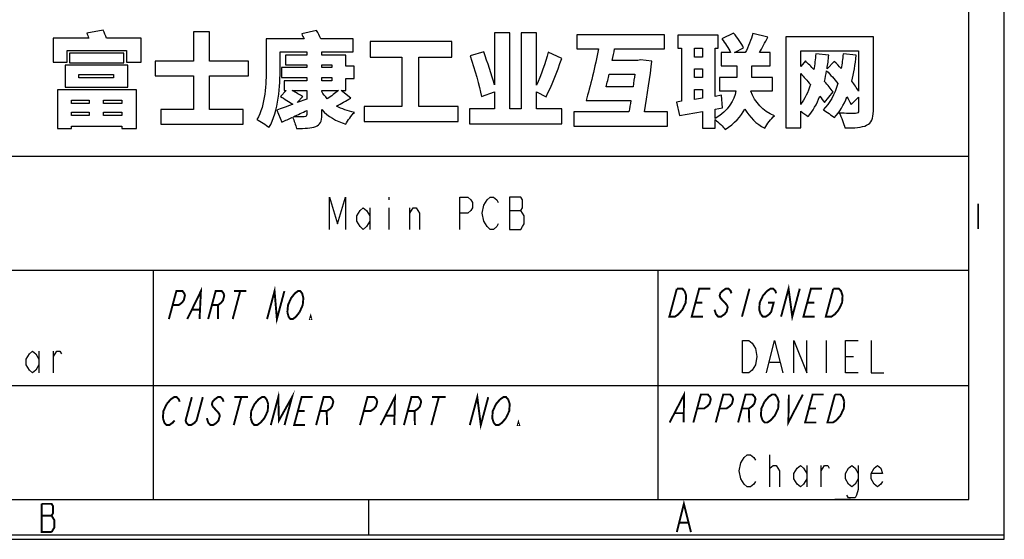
# Model space of a CAD drawing. Header units: millimetres. Extents: x 0 to 420, y 0 to 297.
# Tile 6 of 9: x 343 to 420, y 0 to 40. Entities that reach past the tile are written whole.
import ezdxf

# ---------------------------------------------------------------- set-up
doc = ezdxf.new("R2010")
doc.units = ezdxf.units.MM
doc.header["$LTSCALE"] = 23.1
doc.layers.get('0').update_dxf_attribs({"linetype": 'CONTINUOUS'})

msp = doc.modelspace()

# ---------------------------------------------------------------- linework, layer by layer
at = {"color": 7, "linetype": 'CONTINUOUS', "true_color": 0xf5f5f5}
for p, q in [((419.978, 0.358), (419.978, 296.671)), ((420, 0), (420, 297)), ((417.234, 3.102), (417.234, 293.928)), ((234.756, 29.765), (417.234, 29.765)), ((372.152, 26.588), (372.152, 26.38)), ((370.652, 25.755), (370.652, 24.088)), ((372.152, 25.755), (372.152, 24.088)), ((373.777, 24.088), (373.777, 25.755)), ((381.527, 25.547), (382.402, 25.547)), ((234.756, 20.911), (417.234, 20.911)), ((353.805, 20.911), (353.805, 3.102)), ((393.049, 20.911), (393.049, 3.102)), ((406.142, 15.444), (406.142, 12.944)), ((344.938, 14.611), (344.938, 12.944)), ((346.063, 12.944), (346.063, 14.611)), ((407.642, 14.194), (408.267, 14.194)), ((401.767, 13.778), (402.517, 13.778)), ((234.756, 11.955), (417.234, 11.955)), ((401.767, 4.065), (401.767, 6.565)), ((404.642, 5.732), (404.642, 4.065)), ((405.767, 4.065), (405.767, 5.732)), ((2.782, 3.102), (417.234, 3.102)), ((370.592, 0.358), (370.592, 3.102)), ((406.817, 3.108), (407.704, 3.108)), ((407.182, 3.108), (408.037, 3.108)), ((0, 0), (420, 0)), ((0.038, 0.358), (419.978, 0.358))]:
    msp.add_line(p, q, dxfattribs=at)
for points in [[(367.527, 24.088), (367.527, 26.588), (368.152, 24.505), (368.777, 26.588), (368.777, 24.088)], [(377.652, 24.088), (377.652, 26.588), (378.277, 26.588), (378.527, 26.38), (378.652, 26.172), (378.652, 25.755), (378.527, 25.547), (378.277, 25.338), (377.652, 25.338)], [(380.652, 24.505), (380.527, 24.297), (380.277, 24.088), (380.027, 24.088), (379.777, 24.297), (379.652, 24.505), (379.527, 24.713), (379.402, 25.338), (379.527, 25.963), (379.652, 26.172), (379.777, 26.38), (380.027, 26.588), (380.277, 26.588), (380.527, 26.38), (380.652, 26.172)], [(381.527, 26.588), (381.527, 24.088), (382.402, 24.088), (382.527, 24.297), (382.652, 24.505), (382.652, 25.13), (382.527, 25.338), (382.402, 25.547), (382.527, 25.755), (382.527, 26.38), (382.402, 26.588), (381.527, 26.588)], [(370.652, 24.713), (370.402, 24.297), (370.152, 24.088), (369.902, 24.297), (369.652, 24.713), (369.652, 25.13), (369.902, 25.547), (370.152, 25.755), (370.402, 25.547), (370.652, 25.13)], [(373.777, 25.338), (374.027, 25.755), (374.277, 25.755), (374.527, 25.338), (374.527, 24.088)], [(399.642, 15.444), (400.142, 15.444), (400.392, 15.236), (400.517, 15.028), (400.642, 14.819), (400.767, 14.194), (400.642, 13.569), (400.517, 13.361), (400.392, 13.153), (400.142, 12.944), (399.642, 12.944), (399.642, 15.444)], [(401.517, 12.944), (402.142, 15.444), (402.767, 12.944)], [(403.642, 12.944), (403.642, 15.444), (404.642, 12.944), (404.642, 15.444)], [(408.642, 12.944), (407.642, 12.944), (407.642, 15.444), (408.642, 15.444)], [(409.642, 15.444), (409.642, 12.944), (410.642, 12.944)], [(344.938, 13.569), (344.688, 13.153), (344.438, 12.944), (344.188, 13.153), (343.938, 13.569), (343.938, 13.986), (344.188, 14.403), (344.438, 14.611), (344.688, 14.403), (344.938, 13.986)], [(346.063, 14.194), (346.313, 14.611), (346.563, 14.611), (346.688, 14.403)], [(400.642, 4.482), (400.517, 4.273), (400.267, 4.065), (400.017, 4.065), (399.767, 4.273), (399.642, 4.482), (399.517, 4.69), (399.392, 5.315), (399.517, 5.94), (399.642, 6.148), (399.767, 6.357), (400.017, 6.565), (400.267, 6.565), (400.517, 6.357), (400.642, 6.148)], [(401.767, 5.315), (401.767, 5.523), (402.017, 5.732), (402.142, 5.732), (402.267, 5.732), (402.517, 5.315), (402.517, 4.065)], [(404.642, 4.69), (404.392, 4.273), (404.142, 4.065), (403.892, 4.273), (403.642, 4.69), (403.642, 5.107), (403.892, 5.523), (404.142, 5.732), (404.392, 5.523), (404.642, 5.107)], [(405.767, 5.315), (406.017, 5.732), (406.267, 5.732), (406.392, 5.523)], [(408.642, 4.69), (408.392, 4.273), (408.142, 4.065), (407.892, 4.273), (407.642, 4.69), (407.642, 5.107), (407.892, 5.523), (408.142, 5.732), (408.392, 5.523), (408.642, 5.107)], [(408.642, 5.732), (408.642, 3.857), (408.517, 3.44), (408.392, 3.232), (407.892, 3.232), (407.767, 3.44)], [(410.517, 4.482), (410.392, 4.273), (410.142, 4.065), (409.892, 4.273), (409.642, 4.69), (409.642, 5.107), (409.892, 5.523), (410.142, 5.732), (410.392, 5.523), (410.517, 5.107), (409.642, 5.107)]]:
    msp.add_lwpolyline(points, dxfattribs=at)
at = {"color": 7, "linetype": 'CONTINUOUS', "true_color": 0xf5f5f5, "const_width": 0.15}
for points in [[(417.97, 26.09), (417.97, 24.114)], [(355.038, 17.116), (355.62, 19.288), (356.097, 19.288), (356.239, 19.107), (356.286, 18.926), (356.189, 18.564), (356.045, 18.383), (355.806, 18.202), (355.329, 18.202)], [(356.469, 17.116), (357.529, 19.288), (357.424, 17.116)], [(358.092, 17.116), (358.674, 19.288), (359.151, 19.288), (359.294, 19.107), (359.341, 18.926), (359.244, 18.564), (359.1, 18.383), (358.86, 18.202), (358.383, 18.202)], [(360.583, 19.288), (360.001, 17.116)], [(360.106, 19.288), (361.06, 19.288)], [(362.674, 17.116), (363.256, 19.288), (363.437, 17.116), (364.019, 19.288)], [(364.542, 18.745), (364.83, 19.107), (365.069, 19.288), (365.26, 19.288), (365.403, 19.107), (365.496, 18.745)], [(395.14, 19.293), (395.26, 18.931), (395.223, 18.388), (394.969, 17.845), (394.812, 17.664), (394.655, 17.483), (394.389, 17.302), (393.955, 17.302), (394.537, 19.474)], [(394.537, 19.474), (394.971, 19.474), (395.14, 19.293)], [(396.561, 17.302), (395.692, 17.302), (396.274, 19.474), (397.143, 19.474)], [(398.784, 19.112), (398.724, 19.293), (398.555, 19.474), (398.338, 19.474), (398.072, 19.293), (397.915, 19.112), (397.867, 18.931), (397.927, 18.75), (398.095, 18.569), (398.433, 18.207)], [(400.184, 19.474), (399.602, 17.302)], [(401.233, 18.931), (401.548, 19.293), (401.813, 19.474), (402.031, 19.474), (402.199, 19.293), (402.259, 19.112)], [(402.643, 17.302), (403.225, 19.474), (403.512, 17.302), (404.094, 19.474)], [(405.25, 17.302), (404.381, 17.302), (404.963, 19.474), (405.832, 19.474)], [(407.133, 17.845), (406.819, 17.483), (406.553, 17.302), (406.119, 17.302), (406.701, 19.474)], [(406.701, 19.474), (407.135, 19.474), (407.304, 19.293), (407.424, 18.931)], [(364.251, 17.659), (364.301, 18.202), (364.542, 18.745)], [(365.496, 18.745), (365.446, 18.202), (365.205, 17.659)], [(395.983, 18.388), (396.526, 18.388)], [(401.063, 17.483), (400.942, 17.845), (400.979, 18.388), (401.233, 18.931)], [(401.631, 18.388), (402.065, 18.388), (401.871, 17.664), (401.714, 17.483), (401.449, 17.302), (401.231, 17.302), (401.063, 17.483)], [(404.672, 18.388), (405.215, 18.388)], [(407.424, 18.931), (407.387, 18.388), (407.133, 17.845)], [(356.854, 17.84), (357.427, 17.84)], [(358.86, 18.202), (358.856, 17.116)], [(365.205, 17.659), (364.918, 17.297), (364.678, 17.116), (364.487, 17.116), (364.345, 17.297), (364.251, 17.659)], [(398.433, 18.207), (398.493, 18.026), (398.396, 17.664), (398.239, 17.483), (397.973, 17.302), (397.756, 17.302), (397.587, 17.483), (397.467, 17.845)], [(366.11, 17.116), (366.014, 17.116), (366.063, 17.297), (366.11, 17.116)], [(362.964, 8.876), (363.546, 11.049), (363.595, 9.238), (364.613, 11.049), (364.031, 8.876)], [(393.977, 9.079), (395.102, 11.251), (395.063, 9.079)], [(354.864, 10.505), (355.174, 10.868), (355.436, 11.049), (355.65, 11.049), (355.815, 10.868), (355.873, 10.686)], [(357.677, 11.049), (357.192, 9.238), (357.037, 9.057), (356.775, 8.876), (356.562, 8.876), (356.397, 9.057), (356.339, 9.238), (356.824, 11.049)], [(359.288, 10.686), (359.229, 10.868), (359.064, 11.049), (358.851, 11.049), (358.589, 10.868), (358.434, 10.686), (358.385, 10.505), (358.444, 10.324)], [(360.665, 11.049), (360.083, 8.876)], [(360.132, 11.049), (361.199, 11.049)], [(361.693, 10.505), (362.004, 10.868), (362.266, 11.049), (362.479, 11.049), (362.644, 10.868), (362.76, 10.505)], [(365.632, 8.876), (364.778, 8.876), (365.36, 11.049), (366.214, 11.049)], [(366.486, 8.876), (367.068, 11.049), (367.601, 11.049), (367.766, 10.868), (367.824, 10.686), (367.727, 10.324), (367.572, 10.143), (367.31, 9.962), (366.777, 9.962)], [(369.9, 8.876), (370.482, 11.049), (371.016, 11.049), (371.181, 10.868), (371.239, 10.686), (371.142, 10.324), (370.987, 10.143), (370.725, 9.962), (370.191, 9.962)], [(371.501, 8.876), (372.616, 11.049), (372.568, 8.876)], [(373.315, 8.876), (373.897, 11.049), (374.431, 11.049), (374.595, 10.868), (374.654, 10.686), (374.557, 10.324), (374.401, 10.143), (374.14, 9.962), (373.606, 9.962)], [(376.031, 11.049), (375.449, 8.876)], [(375.498, 11.049), (376.565, 11.049)], [(378.437, 8.876), (379.019, 11.049), (379.291, 8.876), (379.873, 11.049)], [(380.3, 9.057), (380.183, 9.419), (380.222, 9.962), (380.474, 10.505), (380.785, 10.868)], [(380.785, 10.868), (381.046, 11.049), (381.26, 11.049), (381.425, 10.868)], [(381.425, 10.868), (381.541, 10.505), (381.502, 9.962), (381.25, 9.419)], [(395.823, 9.079), (396.405, 11.251), (396.948, 11.251), (397.117, 11.07), (397.177, 10.889), (397.08, 10.527), (396.923, 10.346), (396.657, 10.165), (396.114, 10.165)], [(397.561, 9.079), (398.143, 11.251), (398.686, 11.251), (398.855, 11.07), (398.915, 10.889), (398.818, 10.527), (398.661, 10.346), (398.395, 10.165), (397.852, 10.165)], [(399.299, 9.079), (399.881, 11.251), (400.424, 11.251), (400.593, 11.07), (400.653, 10.889), (400.556, 10.527), (400.399, 10.346), (400.133, 10.165), (399.59, 10.165)], [(401.194, 9.26), (401.073, 9.622), (401.11, 10.165), (401.364, 10.708)], [(401.364, 10.708), (401.679, 11.07), (401.944, 11.251), (402.162, 11.251), (402.33, 11.07)], [(402.33, 11.07), (402.45, 10.708), (402.414, 10.165), (402.159, 9.622), (402.002, 9.441)], [(403.248, 11.251), (403.209, 9.079), (404.334, 11.251)], [(405.381, 9.079), (404.512, 9.079), (405.094, 11.251), (405.963, 11.251)], [(407.264, 9.622), (406.95, 9.26), (406.684, 9.079), (406.25, 9.079), (406.832, 11.251)], [(406.832, 11.251), (407.266, 11.251), (407.435, 11.07), (407.555, 10.708)], [(407.555, 10.708), (407.518, 10.165), (407.264, 9.622)], [(354.573, 9.419), (354.612, 9.962), (354.864, 10.505)], [(358.444, 10.324), (358.938, 9.781), (358.997, 9.6), (358.9, 9.238), (358.744, 9.057), (358.482, 8.876), (358.269, 8.876), (358.104, 9.057), (357.988, 9.419)], [(361.402, 9.419), (361.441, 9.962), (361.693, 10.505)], [(362.76, 10.505), (362.722, 9.962), (362.469, 9.419), (362.159, 9.057)], [(365.069, 9.962), (365.603, 9.962)], [(367.31, 9.962), (367.339, 8.876)], [(374.14, 9.962), (374.169, 8.876)], [(400.133, 10.165), (400.168, 9.079)], [(404.803, 10.165), (405.346, 10.165)], [(355.485, 9.238), (355.33, 9.057), (355.068, 8.876), (354.854, 8.876), (354.689, 9.057), (354.573, 9.419)], [(362.159, 9.057), (361.897, 8.876), (361.684, 8.876), (361.519, 9.057), (361.402, 9.419)], [(371.908, 9.6), (372.549, 9.6)], [(381.25, 9.419), (380.94, 9.057), (380.678, 8.876), (380.464, 8.876), (380.3, 9.057)], [(382.278, 8.876), (382.172, 8.876), (382.22, 9.057), (382.278, 8.876)], [(394.388, 9.803), (395.04, 9.803)], [(402.002, 9.441), (401.845, 9.26), (401.579, 9.079), (401.362, 9.079), (401.194, 9.26)], [(394.534, 0.562), (395.083, 2.757), (395.632, 0.562)], [(345.149, 2.757), (345.149, 0.562), (345.917, 0.562)], [(345.917, 0.562), (346.136, 0.928), (346.136, 1.477), (346.027, 1.659), (345.917, 1.842), (346.027, 2.025), (346.027, 2.574), (345.917, 2.757), (345.149, 2.757)], [(345.149, 1.842), (345.917, 1.842)], [(394.754, 1.294), (395.412, 1.294)]]:
    msp.add_lwpolyline(points, dxfattribs=at)
at = {"color": 7, "linetype": 'CONTINUOUS'}
for points, knots in [([(352.879, 38.95), (352.879, 38.95), (352.879, 37.086), (352.879, 37.086), (352.879, 37.086), (352.879, 37.086), (351.734, 37.086), (351.734, 37.086), (351.734, 37.086), (351.734, 37.086), (351.734, 37.994), (351.734, 37.994), (351.734, 37.994), (351.734, 37.994), (347.12, 37.994), (347.12, 37.994), (347.12, 37.994), (347.12, 37.994), (347.12, 37.086), (347.12, 37.086), (347.12, 37.086), (347.12, 37.086), (346.03, 37.086), (346.03, 37.086), (346.03, 37.086), (346.03, 37.086), (346.03, 38.95), (346.03, 38.95), (346.03, 38.95), (346.03, 38.95), (348.803, 38.95), (348.803, 38.95), (348.803, 38.95), (348.756, 39.084), (348.7, 39.226), (348.661, 39.344), (348.661, 39.344), (348.661, 39.344), (349.924, 39.574), (349.924, 39.574), (349.924, 39.574), (350.019, 39.384), (350.114, 39.147), (350.177, 38.95), (350.177, 38.95), (350.177, 38.95), (352.879, 38.95), (352.879, 38.95)], [0, 0, 0, 0, 0.076923, 0.076923, 0.076923, 0.076923, 0.153846, 0.153846, 0.153846, 0.153846, 0.230769, 0.230769, 0.230769, 0.230769, 0.307692, 0.307692, 0.307692, 0.307692, 0.384615, 0.384615, 0.384615, 0.384615, 0.461538, 0.461538, 0.461538, 0.461538, 0.538462, 0.538462, 0.538462, 0.538462, 0.615385, 0.615385, 0.615385, 0.615385, 0.692308, 0.692308, 0.692308, 0.692308, 0.769231, 0.769231, 0.769231, 0.769231, 0.846154, 0.846154, 0.846154, 0.846154, 1, 1, 1, 1]), ([(358.19, 36.027), (358.19, 36.027), (358.19, 33.413), (358.19, 33.413), (358.19, 33.413), (358.19, 33.413), (360.812, 33.413), (360.812, 33.413), (360.812, 33.413), (360.812, 33.413), (360.812, 32.267), (360.812, 32.267), (360.812, 32.267), (360.812, 32.267), (354.406, 32.267), (354.406, 32.267), (354.406, 32.267), (354.406, 32.267), (354.406, 33.413), (354.406, 33.413), (354.406, 33.413), (354.406, 33.413), (356.95, 33.413), (356.95, 33.413), (356.95, 33.413), (356.95, 33.413), (356.95, 36.027), (356.95, 36.027), (356.95, 36.027), (356.95, 36.027), (353.972, 36.027), (353.972, 36.027), (353.972, 36.027), (353.972, 36.027), (353.972, 37.165), (353.972, 37.165), (353.972, 37.165), (353.972, 37.165), (356.95, 37.165), (356.95, 37.165), (356.95, 37.165), (356.95, 37.165), (356.95, 39.447), (356.95, 39.447), (356.95, 39.447), (356.95, 39.447), (358.19, 39.447), (358.19, 39.447), (358.19, 39.447), (358.19, 39.447), (358.19, 37.165), (358.19, 37.165), (358.19, 37.165), (358.19, 37.165), (361.231, 37.165), (361.231, 37.165), (361.231, 37.165), (361.231, 37.165), (361.231, 36.027), (361.231, 36.027), (361.231, 36.027), (361.231, 36.027), (358.19, 36.027), (358.19, 36.027)], [0, 0, 0, 0, 0.058824, 0.058824, 0.058824, 0.058824, 0.117647, 0.117647, 0.117647, 0.117647, 0.176471, 0.176471, 0.176471, 0.176471, 0.235294, 0.235294, 0.235294, 0.235294, 0.294118, 0.294118, 0.294118, 0.294118, 0.352941, 0.352941, 0.352941, 0.352941, 0.411765, 0.411765, 0.411765, 0.411765, 0.470588, 0.470588, 0.470588, 0.470588, 0.529412, 0.529412, 0.529412, 0.529412, 0.588235, 0.588235, 0.588235, 0.588235, 0.647059, 0.647059, 0.647059, 0.647059, 0.705882, 0.705882, 0.705882, 0.705882, 0.764706, 0.764706, 0.764706, 0.764706, 0.823529, 0.823529, 0.823529, 0.823529, 0.882353, 0.882353, 0.882353, 0.882353, 1, 1, 1, 1]), ([(369.179, 34.289), (368.816, 34.068), (368.429, 33.847), (368.081, 33.673), (368.081, 33.673), (368.476, 33.445), (368.942, 33.278), (369.463, 33.168), (369.463, 33.168), (369.242, 32.955), (368.942, 32.536), (368.8, 32.26), (368.8, 32.26), (368.034, 32.489), (367.41, 32.868), (366.928, 33.389), (366.928, 33.389), (366.928, 33.389), (366.928, 32.986), (366.928, 32.986), (366.928, 32.986), (366.928, 32.457), (366.81, 32.228), (366.454, 32.078), (366.454, 32.078), (366.091, 31.936), (365.625, 31.928), (364.953, 31.928), (364.953, 31.928), (364.906, 32.189), (364.779, 32.544), (364.645, 32.797), (364.645, 32.797), (364.361, 32.67), (364.084, 32.544), (363.832, 32.426), (363.832, 32.426), (363.832, 32.426), (363.421, 33.358), (363.421, 33.358), (363.421, 33.358), (363.761, 33.468), (364.203, 33.626), (364.685, 33.808), (364.685, 33.808), (364.424, 33.989), (364.021, 34.234), (363.721, 34.416), (363.721, 34.416), (363.721, 34.416), (364.156, 34.882), (364.156, 34.882), (364.156, 34.882), (364.156, 34.882), (363.998, 34.882), (363.998, 34.882), (363.998, 34.882), (363.998, 34.882), (363.998, 35.632), (363.998, 35.632), (363.998, 35.632), (363.998, 35.632), (365.759, 35.632), (365.759, 35.632), (365.759, 35.632), (365.759, 35.632), (365.759, 35.885), (365.759, 35.885), (365.759, 35.885), (365.759, 35.885), (363.8, 35.885), (363.8, 35.885), (363.8, 35.885), (363.8, 35.885), (363.8, 36.667), (363.8, 36.667), (363.8, 36.667), (363.8, 36.667), (365.759, 36.667), (365.759, 36.667), (365.759, 36.667), (365.759, 36.667), (365.759, 36.864), (365.759, 36.864), (365.759, 36.864), (365.759, 36.864), (364.1, 36.864), (364.1, 36.864), (364.1, 36.864), (364.1, 36.864), (364.1, 37.615), (364.1, 37.615), (364.1, 37.615), (364.1, 37.615), (365.759, 37.615), (365.759, 37.615), (365.759, 37.615), (365.759, 37.615), (365.759, 37.891), (365.759, 37.891), (365.759, 37.891), (365.759, 37.891), (363.689, 37.891), (363.689, 37.891), (363.689, 37.891), (363.689, 37.891), (363.689, 36.612), (363.689, 36.612), (363.689, 36.612), (363.689, 35.285), (363.563, 33.247), (362.821, 31.999), (362.821, 31.999), (362.623, 32.189), (362.141, 32.512), (361.889, 32.623), (361.889, 32.623), (362.552, 33.752), (362.6, 35.427), (362.6, 36.612), (362.6, 36.612), (362.6, 36.612), (362.6, 38.886), (362.6, 38.886), (362.6, 38.886), (362.6, 38.886), (365.546, 38.886), (365.546, 38.886), (365.546, 38.886), (365.49, 39.021), (365.419, 39.155), (365.364, 39.274), (365.364, 39.274), (365.364, 39.274), (366.525, 39.542), (366.525, 39.542), (366.525, 39.542), (366.644, 39.344), (366.762, 39.108), (366.865, 38.886), (366.865, 38.886), (366.865, 38.886), (369.361, 38.886), (369.361, 38.886), (369.361, 38.886), (369.361, 38.886), (369.361, 37.891), (369.361, 37.891), (369.361, 37.891), (369.361, 37.891), (366.928, 37.891), (366.928, 37.891), (366.928, 37.891), (366.928, 37.891), (366.928, 37.615), (366.928, 37.615), (366.928, 37.615), (366.928, 37.615), (368.792, 37.615), (368.792, 37.615), (368.792, 37.615), (368.792, 37.615), (368.792, 36.762), (368.792, 36.762), (368.792, 36.762), (368.792, 36.762), (369.448, 36.762), (369.448, 36.762), (369.448, 36.762), (369.448, 36.762), (369.448, 35.798), (369.448, 35.798), (369.448, 35.798), (369.448, 35.798), (368.792, 35.798), (368.792, 35.798), (368.792, 35.798), (368.792, 35.798), (368.792, 34.882), (368.792, 34.882), (368.792, 34.882), (368.792, 34.882), (368.445, 34.882), (368.445, 34.882), (368.445, 34.882), (368.445, 34.882), (369.179, 34.289), (369.179, 34.289)], [0, 0, 0, 0, 0.020833, 0.020833, 0.020833, 0.020833, 0.041667, 0.041667, 0.041667, 0.041667, 0.0625, 0.0625, 0.0625, 0.0625, 0.083333, 0.083333, 0.083333, 0.083333, 0.104167, 0.104167, 0.104167, 0.104167, 0.125, 0.125, 0.125, 0.125, 0.145833, 0.145833, 0.145833, 0.145833, 0.166667, 0.166667, 0.166667, 0.166667, 0.1875, 0.1875, 0.1875, 0.1875, 0.208333, 0.208333, 0.208333, 0.208333, 0.229167, 0.229167, 0.229167, 0.229167, 0.25, 0.25, 0.25, 0.25, 0.270833, 0.270833, 0.270833, 0.270833, 0.291667, 0.291667, 0.291667, 0.291667, 0.3125, 0.3125, 0.3125, 0.3125, 0.333333, 0.333333, 0.333333, 0.333333, 0.354167, 0.354167, 0.354167, 0.354167, 0.375, 0.375, 0.375, 0.375, 0.395833, 0.395833, 0.395833, 0.395833, 0.416667, 0.416667, 0.416667, 0.416667, 0.4375, 0.4375, 0.4375, 0.4375, 0.458333, 0.458333, 0.458333, 0.458333, 0.479167, 0.479167, 0.479167, 0.479167, 0.5, 0.5, 0.5, 0.5, 0.520833, 0.520833, 0.520833, 0.520833, 0.541667, 0.541667, 0.541667, 0.541667, 0.5625, 0.5625, 0.5625, 0.5625, 0.583333, 0.583333, 0.583333, 0.583333, 0.604167, 0.604167, 0.604167, 0.604167, 0.625, 0.625, 0.625, 0.625, 0.645833, 0.645833, 0.645833, 0.645833, 0.666667, 0.666667, 0.666667, 0.666667, 0.6875, 0.6875, 0.6875, 0.6875, 0.708333, 0.708333, 0.708333, 0.708333, 0.729167, 0.729167, 0.729167, 0.729167, 0.75, 0.75, 0.75, 0.75, 0.770833, 0.770833, 0.770833, 0.770833, 0.791667, 0.791667, 0.791667, 0.791667, 0.8125, 0.8125, 0.8125, 0.8125, 0.833333, 0.833333, 0.833333, 0.833333, 0.854167, 0.854167, 0.854167, 0.854167, 0.875, 0.875, 0.875, 0.875, 0.895833, 0.895833, 0.895833, 0.895833, 0.916667, 0.916667, 0.916667, 0.916667, 0.9375, 0.9375, 0.9375, 0.9375, 0.958333, 0.958333, 0.958333, 0.958333, 1, 1, 1, 1]), ([(385.598, 33.445), (385.598, 33.445), (385.598, 32.299), (385.598, 32.299), (385.598, 32.299), (385.598, 32.299), (378.41, 32.299), (378.41, 32.299), (378.41, 32.299), (378.41, 32.299), (378.41, 33.445), (378.41, 33.445), (378.41, 33.445), (378.41, 33.445), (380.369, 33.445), (380.369, 33.445), (380.369, 33.445), (380.369, 33.445), (380.369, 34.787), (380.369, 34.787), (380.369, 34.787), (380.369, 34.787), (379.35, 34.424), (379.35, 34.424), (379.35, 34.424), (379.192, 35.222), (378.797, 36.549), (378.473, 37.56), (378.473, 37.56), (378.473, 37.56), (379.524, 37.876), (379.524, 37.876), (379.524, 37.876), (379.8, 37.078), (380.148, 36.083), (380.369, 35.309), (380.369, 35.309), (380.369, 35.309), (380.369, 39.353), (380.369, 39.353), (380.369, 39.353), (380.369, 39.353), (381.554, 39.353), (381.554, 39.353), (381.554, 39.353), (381.554, 39.353), (381.554, 33.445), (381.554, 33.445), (381.554, 33.445), (381.554, 33.445), (382.438, 33.445), (382.438, 33.445), (382.438, 33.445), (382.438, 33.445), (382.438, 39.361), (382.438, 39.361), (382.438, 39.361), (382.438, 39.361), (383.623, 39.361), (383.623, 39.361), (383.623, 39.361), (383.623, 39.361), (383.623, 35.301), (383.623, 35.301), (383.623, 35.301), (383.963, 36.043), (384.327, 37.015), (384.54, 37.86), (384.54, 37.86), (384.54, 37.86), (385.583, 37.362), (385.583, 37.362), (385.583, 37.362), (385.235, 36.312), (384.761, 35.166), (384.366, 34.384), (384.366, 34.384), (384.366, 34.384), (383.623, 34.771), (383.623, 34.771), (383.623, 34.771), (383.623, 34.771), (383.623, 33.445), (383.623, 33.445), (383.623, 33.445), (383.623, 33.445), (385.598, 33.445), (385.598, 33.445)], [0, 0, 0, 0, 0.043478, 0.043478, 0.043478, 0.043478, 0.086957, 0.086957, 0.086957, 0.086957, 0.130435, 0.130435, 0.130435, 0.130435, 0.173913, 0.173913, 0.173913, 0.173913, 0.217391, 0.217391, 0.217391, 0.217391, 0.26087, 0.26087, 0.26087, 0.26087, 0.304348, 0.304348, 0.304348, 0.304348, 0.347826, 0.347826, 0.347826, 0.347826, 0.391304, 0.391304, 0.391304, 0.391304, 0.434783, 0.434783, 0.434783, 0.434783, 0.478261, 0.478261, 0.478261, 0.478261, 0.521739, 0.521739, 0.521739, 0.521739, 0.565217, 0.565217, 0.565217, 0.565217, 0.608696, 0.608696, 0.608696, 0.608696, 0.652174, 0.652174, 0.652174, 0.652174, 0.695652, 0.695652, 0.695652, 0.695652, 0.73913, 0.73913, 0.73913, 0.73913, 0.782609, 0.782609, 0.782609, 0.782609, 0.826087, 0.826087, 0.826087, 0.826087, 0.869565, 0.869565, 0.869565, 0.869565, 0.913043, 0.913043, 0.913043, 0.913043, 1, 1, 1, 1]), ([(393.816, 33.223), (393.816, 33.223), (393.816, 32.109), (393.816, 32.109), (393.816, 32.109), (393.816, 32.109), (386.526, 32.109), (386.526, 32.109), (386.526, 32.109), (386.526, 32.109), (386.526, 33.223), (386.526, 33.223), (386.526, 33.223), (386.526, 33.223), (390.815, 33.223), (390.815, 33.223), (390.815, 33.223), (390.87, 33.508), (390.917, 33.8), (390.965, 34.1), (390.965, 34.1), (390.965, 34.1), (387.473, 34.1), (387.473, 34.1), (387.473, 34.1), (387.805, 35.166), (388.192, 36.77), (388.437, 38.113), (388.437, 38.113), (388.437, 38.113), (386.755, 38.113), (386.755, 38.113), (386.755, 38.113), (386.755, 38.113), (386.755, 39.21), (386.755, 39.21), (386.755, 39.21), (386.755, 39.21), (393.587, 39.21), (393.587, 39.21), (393.587, 39.21), (393.587, 39.21), (393.587, 38.113), (393.587, 38.113), (393.587, 38.113), (393.587, 38.113), (389.693, 38.113), (389.693, 38.113), (389.693, 38.113), (389.638, 37.82), (389.574, 37.52), (389.511, 37.22), (389.511, 37.22), (389.511, 37.22), (391.51, 37.22), (391.51, 37.22), (391.51, 37.22), (391.51, 37.22), (391.707, 37.26), (391.707, 37.26), (391.707, 37.26), (391.707, 37.26), (392.592, 37.165), (392.592, 37.165), (392.592, 37.165), (392.466, 35.972), (392.236, 34.511), (392.023, 33.223), (392.023, 33.223), (392.023, 33.223), (393.816, 33.223), (393.816, 33.223)], [0, 0, 0, 0, 0.052632, 0.052632, 0.052632, 0.052632, 0.105263, 0.105263, 0.105263, 0.105263, 0.157895, 0.157895, 0.157895, 0.157895, 0.210526, 0.210526, 0.210526, 0.210526, 0.263158, 0.263158, 0.263158, 0.263158, 0.315789, 0.315789, 0.315789, 0.315789, 0.368421, 0.368421, 0.368421, 0.368421, 0.421053, 0.421053, 0.421053, 0.421053, 0.473684, 0.473684, 0.473684, 0.473684, 0.526316, 0.526316, 0.526316, 0.526316, 0.578947, 0.578947, 0.578947, 0.578947, 0.631579, 0.631579, 0.631579, 0.631579, 0.684211, 0.684211, 0.684211, 0.684211, 0.736842, 0.736842, 0.736842, 0.736842, 0.789474, 0.789474, 0.789474, 0.789474, 0.842105, 0.842105, 0.842105, 0.842105, 0.894737, 0.894737, 0.894737, 0.894737, 1, 1, 1, 1]), ([(400.295, 34.827), (400.611, 33.974), (401.204, 33.255), (402.12, 32.915), (402.12, 32.915), (401.867, 32.694), (401.536, 32.26), (401.377, 31.959), (401.377, 31.959), (400.698, 32.283), (400.201, 32.789), (399.83, 33.437), (399.83, 33.437), (399.521, 32.868), (399.039, 32.315), (398.297, 31.849), (398.297, 31.849), (398.131, 32.078), (397.792, 32.41), (397.507, 32.615), (397.507, 32.615), (397.507, 32.615), (397.507, 31.951), (397.507, 31.951), (397.507, 31.951), (397.507, 31.951), (396.543, 31.951), (396.543, 31.951), (396.543, 31.951), (396.543, 31.951), (396.543, 33.247), (396.543, 33.247), (396.543, 33.247), (396.543, 33.247), (394.735, 32.923), (394.735, 32.923), (394.735, 32.923), (394.735, 32.923), (394.506, 33.981), (394.506, 33.981), (394.506, 33.981), (394.506, 33.981), (394.909, 34.037), (394.909, 34.037), (394.909, 34.037), (394.909, 34.037), (394.909, 38.16), (394.909, 38.16), (394.909, 38.16), (394.909, 38.16), (394.624, 38.16), (394.624, 38.16), (394.624, 38.16), (394.624, 38.16), (394.624, 39.179), (394.624, 39.179), (394.624, 39.179), (394.624, 39.179), (397.76, 39.179), (397.76, 39.179), (397.76, 39.179), (397.76, 39.179), (397.76, 38.16), (397.76, 38.16), (397.76, 38.16), (397.76, 38.16), (397.507, 38.16), (397.507, 38.16), (397.507, 38.16), (397.507, 38.16), (397.507, 34.424), (397.507, 34.424), (397.507, 34.424), (397.507, 34.424), (398.021, 34.503), (398.021, 34.503), (398.021, 34.503), (398.021, 34.503), (398.092, 33.523), (398.092, 33.523), (398.092, 33.523), (398.092, 33.523), (397.507, 33.421), (397.507, 33.421), (397.507, 33.421), (397.507, 33.421), (397.507, 32.702), (397.507, 32.702), (397.507, 32.702), (398.582, 33.318), (398.984, 34.131), (399.126, 34.842), (399.126, 34.842), (399.126, 34.842), (397.847, 34.842), (397.847, 34.842), (397.847, 34.842), (397.847, 34.842), (397.847, 35.877), (397.847, 35.877), (397.847, 35.877), (397.847, 35.877), (399.205, 35.877), (399.205, 35.877), (399.205, 35.877), (399.205, 35.877), (399.205, 36.793), (399.205, 36.793), (399.205, 36.793), (399.205, 36.793), (397.973, 36.793), (397.973, 36.793), (397.973, 36.793), (397.973, 36.793), (397.973, 37.828), (397.973, 37.828), (397.973, 37.828), (397.973, 37.828), (398.708, 37.828), (398.708, 37.828), (398.708, 37.828), (398.558, 38.16), (398.289, 38.578), (398.029, 38.894), (398.029, 38.894), (398.029, 38.894), (398.945, 39.329), (398.945, 39.329), (398.945, 39.329), (399.253, 38.989), (399.576, 38.523), (399.719, 38.192), (399.719, 38.192), (399.719, 38.192), (399.032, 37.828), (399.032, 37.828), (399.032, 37.828), (399.032, 37.828), (399.861, 37.828), (399.861, 37.828), (399.861, 37.828), (400.082, 38.255), (400.319, 38.855), (400.446, 39.313), (400.446, 39.313), (400.446, 39.313), (401.607, 39.029), (401.607, 39.029), (401.607, 39.029), (401.393, 38.602), (401.172, 38.176), (400.967, 37.828), (400.967, 37.828), (400.967, 37.828), (401.781, 37.828), (401.781, 37.828), (401.781, 37.828), (401.781, 37.828), (401.781, 36.793), (401.781, 36.793), (401.781, 36.793), (401.781, 36.793), (400.366, 36.793), (400.366, 36.793), (400.366, 36.793), (400.366, 36.793), (400.366, 35.877), (400.366, 35.877), (400.366, 35.877), (400.366, 35.877), (401.978, 35.877), (401.978, 35.877), (401.978, 35.877), (401.978, 35.877), (401.978, 34.842), (401.978, 34.842), (401.978, 34.842), (401.978, 34.842), (400.304, 34.842), (400.304, 34.842), (400.304, 34.842), (400.304, 34.842), (400.295, 34.827), (400.295, 34.827)], [0, 0, 0, 0, 0.021277, 0.021277, 0.021277, 0.021277, 0.042553, 0.042553, 0.042553, 0.042553, 0.06383, 0.06383, 0.06383, 0.06383, 0.085106, 0.085106, 0.085106, 0.085106, 0.106383, 0.106383, 0.106383, 0.106383, 0.12766, 0.12766, 0.12766, 0.12766, 0.148936, 0.148936, 0.148936, 0.148936, 0.170213, 0.170213, 0.170213, 0.170213, 0.191489, 0.191489, 0.191489, 0.191489, 0.212766, 0.212766, 0.212766, 0.212766, 0.234043, 0.234043, 0.234043, 0.234043, 0.255319, 0.255319, 0.255319, 0.255319, 0.276596, 0.276596, 0.276596, 0.276596, 0.297872, 0.297872, 0.297872, 0.297872, 0.319149, 0.319149, 0.319149, 0.319149, 0.340426, 0.340426, 0.340426, 0.340426, 0.361702, 0.361702, 0.361702, 0.361702, 0.382979, 0.382979, 0.382979, 0.382979, 0.404255, 0.404255, 0.404255, 0.404255, 0.425532, 0.425532, 0.425532, 0.425532, 0.446809, 0.446809, 0.446809, 0.446809, 0.468085, 0.468085, 0.468085, 0.468085, 0.489362, 0.489362, 0.489362, 0.489362, 0.510638, 0.510638, 0.510638, 0.510638, 0.531915, 0.531915, 0.531915, 0.531915, 0.553191, 0.553191, 0.553191, 0.553191, 0.574468, 0.574468, 0.574468, 0.574468, 0.595745, 0.595745, 0.595745, 0.595745, 0.617021, 0.617021, 0.617021, 0.617021, 0.638298, 0.638298, 0.638298, 0.638298, 0.659574, 0.659574, 0.659574, 0.659574, 0.680851, 0.680851, 0.680851, 0.680851, 0.702128, 0.702128, 0.702128, 0.702128, 0.723404, 0.723404, 0.723404, 0.723404, 0.744681, 0.744681, 0.744681, 0.744681, 0.765957, 0.765957, 0.765957, 0.765957, 0.787234, 0.787234, 0.787234, 0.787234, 0.808511, 0.808511, 0.808511, 0.808511, 0.829787, 0.829787, 0.829787, 0.829787, 0.851064, 0.851064, 0.851064, 0.851064, 0.87234, 0.87234, 0.87234, 0.87234, 0.893617, 0.893617, 0.893617, 0.893617, 0.914894, 0.914894, 0.914894, 0.914894, 0.93617, 0.93617, 0.93617, 0.93617, 0.957447, 0.957447, 0.957447, 0.957447, 1, 1, 1, 1]), ([(377.523, 33.626), (377.523, 33.626), (377.523, 32.465), (377.523, 32.465), (377.523, 32.465), (377.523, 32.465), (370.233, 32.465), (370.233, 32.465), (370.233, 32.465), (370.233, 32.465), (370.233, 33.626), (370.233, 33.626), (370.233, 33.626), (370.233, 33.626), (373.163, 33.626), (373.163, 33.626), (373.163, 33.626), (373.163, 33.626), (373.163, 37.473), (373.163, 37.473), (373.163, 37.473), (373.163, 37.473), (370.683, 37.473), (370.683, 37.473), (370.683, 37.473), (370.683, 37.473), (370.683, 38.673), (370.683, 38.673), (370.683, 38.673), (370.683, 38.673), (377.049, 38.673), (377.049, 38.673), (377.049, 38.673), (377.049, 38.673), (377.049, 37.473), (377.049, 37.473), (377.049, 37.473), (377.049, 37.473), (374.482, 37.473), (374.482, 37.473), (374.482, 37.473), (374.482, 37.473), (374.482, 33.626), (374.482, 33.626), (374.482, 33.626), (374.482, 33.626), (377.523, 33.626), (377.523, 33.626)], [0, 0, 0, 0, 0.076923, 0.076923, 0.076923, 0.076923, 0.153846, 0.153846, 0.153846, 0.153846, 0.230769, 0.230769, 0.230769, 0.230769, 0.307692, 0.307692, 0.307692, 0.307692, 0.384615, 0.384615, 0.384615, 0.384615, 0.461538, 0.461538, 0.461538, 0.461538, 0.538462, 0.538462, 0.538462, 0.538462, 0.615385, 0.615385, 0.615385, 0.615385, 0.692308, 0.692308, 0.692308, 0.692308, 0.769231, 0.769231, 0.769231, 0.769231, 0.846154, 0.846154, 0.846154, 0.846154, 1, 1, 1, 1]), ([(409.816, 33.294), (409.816, 32.678), (409.682, 32.362), (409.295, 32.181), (409.295, 32.181), (408.908, 31.991), (408.363, 31.967), (407.589, 31.967), (407.589, 31.967), (407.534, 32.291), (407.328, 32.828), (407.162, 33.128), (407.162, 33.128), (407.644, 33.089), (408.26, 33.097), (408.434, 33.097), (408.434, 33.097), (408.6, 33.105), (408.663, 33.16), (408.663, 33.31), (408.663, 33.31), (408.663, 33.31), (408.663, 34.361), (408.663, 34.361), (408.663, 34.361), (408.663, 34.361), (408.087, 33.784), (408.087, 33.784), (408.087, 33.784), (408.008, 33.966), (407.897, 34.179), (407.763, 34.392), (407.763, 34.392), (407.51, 33.752), (407.194, 33.207), (406.791, 32.773), (406.791, 32.773), (406.61, 32.931), (406.151, 33.247), (405.906, 33.381), (405.906, 33.381), (406.436, 33.879), (406.807, 34.574), (407.052, 35.411), (407.052, 35.411), (406.783, 35.767), (406.483, 36.106), (406.183, 36.414), (406.183, 36.414), (406.136, 36.13), (406.08, 35.853), (406.017, 35.585), (406.017, 35.585), (406.278, 35.285), (406.507, 35), (406.681, 34.771), (406.681, 34.771), (406.681, 34.771), (406.009, 33.95), (406.009, 33.95), (406.009, 33.95), (405.915, 34.092), (405.796, 34.258), (405.654, 34.44), (405.654, 34.44), (405.417, 33.816), (405.117, 33.278), (404.738, 32.852), (404.738, 32.852), (404.627, 32.955), (404.39, 33.121), (404.169, 33.263), (404.169, 33.263), (404.169, 33.263), (404.169, 31.967), (404.169, 31.967), (404.169, 31.967), (404.169, 31.967), (403.015, 31.967), (403.015, 31.967), (403.015, 31.967), (403.015, 31.967), (403.015, 39.037), (403.015, 39.037), (403.015, 39.037), (403.015, 39.037), (409.816, 39.037), (409.816, 39.037), (409.816, 39.037), (409.816, 39.037), (409.816, 33.294), (409.816, 33.294)], [0, 0, 0, 0, 0.041667, 0.041667, 0.041667, 0.041667, 0.083333, 0.083333, 0.083333, 0.083333, 0.125, 0.125, 0.125, 0.125, 0.166667, 0.166667, 0.166667, 0.166667, 0.208333, 0.208333, 0.208333, 0.208333, 0.25, 0.25, 0.25, 0.25, 0.291667, 0.291667, 0.291667, 0.291667, 0.333333, 0.333333, 0.333333, 0.333333, 0.375, 0.375, 0.375, 0.375, 0.416667, 0.416667, 0.416667, 0.416667, 0.458333, 0.458333, 0.458333, 0.458333, 0.5, 0.5, 0.5, 0.5, 0.541667, 0.541667, 0.541667, 0.541667, 0.583333, 0.583333, 0.583333, 0.583333, 0.625, 0.625, 0.625, 0.625, 0.666667, 0.666667, 0.666667, 0.666667, 0.708333, 0.708333, 0.708333, 0.708333, 0.75, 0.75, 0.75, 0.75, 0.791667, 0.791667, 0.791667, 0.791667, 0.833333, 0.833333, 0.833333, 0.833333, 0.875, 0.875, 0.875, 0.875, 0.916667, 0.916667, 0.916667, 0.916667, 1, 1, 1, 1]), ([(351.544, 37.789), (351.544, 37.789), (351.544, 37.789), (351.544, 37.789), (351.544, 37.789), (351.544, 37.789), (351.544, 37.038), (351.544, 37.038), (351.544, 37.038), (351.544, 37.038), (347.31, 37.038), (347.31, 37.038), (347.31, 37.038), (347.31, 37.038), (347.31, 37.789), (347.31, 37.789), (347.31, 37.789), (347.31, 37.789), (351.544, 37.789), (351.544, 37.789)], [0, 0, 0, 0, 0.166667, 0.166667, 0.166667, 0.166667, 0.333333, 0.333333, 0.333333, 0.333333, 0.5, 0.5, 0.5, 0.5, 0.666667, 0.666667, 0.666667, 0.666667, 1, 1, 1, 1]), ([(395.912, 38.16), (395.912, 38.16), (395.912, 38.16), (395.912, 38.16), (395.912, 38.16), (395.912, 38.16), (395.912, 37.481), (395.912, 37.481), (395.912, 37.481), (395.912, 37.481), (396.543, 37.481), (396.543, 37.481), (396.543, 37.481), (396.543, 37.481), (396.543, 38.16), (396.543, 38.16), (396.543, 38.16), (396.543, 38.16), (395.912, 38.16), (395.912, 38.16)], [0, 0, 0, 0, 0.166667, 0.166667, 0.166667, 0.166667, 0.333333, 0.333333, 0.333333, 0.333333, 0.5, 0.5, 0.5, 0.5, 0.666667, 0.666667, 0.666667, 0.666667, 1, 1, 1, 1]), ([(408.482, 37.615), (408.482, 37.615), (408.482, 37.615), (408.482, 37.615), (408.482, 37.615), (408.403, 36.896), (408.292, 36.225), (408.142, 35.609), (408.142, 35.609), (408.339, 35.34), (408.521, 35.072), (408.663, 34.835), (408.663, 34.835), (408.663, 34.835), (408.663, 37.955), (408.663, 37.955), (408.663, 37.955), (408.663, 37.955), (404.169, 37.955), (404.169, 37.955), (404.169, 37.955), (404.169, 37.955), (404.169, 36.746), (404.169, 36.746), (404.169, 36.746), (404.169, 36.746), (404.548, 37.173), (404.548, 37.173), (404.548, 37.173), (404.753, 36.959), (404.975, 36.738), (405.196, 36.501), (405.196, 36.501), (405.259, 36.896), (405.306, 37.299), (405.346, 37.725), (405.346, 37.725), (405.346, 37.725), (406.357, 37.623), (406.357, 37.623), (406.357, 37.623), (406.317, 37.26), (406.27, 36.904), (406.215, 36.564), (406.215, 36.564), (406.215, 36.564), (406.783, 37.125), (406.783, 37.125), (406.783, 37.125), (406.965, 36.959), (407.147, 36.778), (407.321, 36.588), (407.321, 36.588), (407.384, 36.951), (407.431, 37.331), (407.463, 37.718), (407.463, 37.718), (407.463, 37.718), (408.482, 37.615), (408.482, 37.615)], [0, 0, 0, 0, 0.0625, 0.0625, 0.0625, 0.0625, 0.125, 0.125, 0.125, 0.125, 0.1875, 0.1875, 0.1875, 0.1875, 0.25, 0.25, 0.25, 0.25, 0.3125, 0.3125, 0.3125, 0.3125, 0.375, 0.375, 0.375, 0.375, 0.4375, 0.4375, 0.4375, 0.4375, 0.5, 0.5, 0.5, 0.5, 0.5625, 0.5625, 0.5625, 0.5625, 0.625, 0.625, 0.625, 0.625, 0.6875, 0.6875, 0.6875, 0.6875, 0.75, 0.75, 0.75, 0.75, 0.8125, 0.8125, 0.8125, 0.8125, 0.875, 0.875, 0.875, 0.875, 1, 1, 1, 1]), ([(346.986, 36.849), (346.986, 36.849), (346.986, 36.849), (346.986, 36.849), (346.986, 36.849), (346.986, 36.849), (351.852, 36.849), (351.852, 36.849), (351.852, 36.849), (351.852, 36.849), (351.852, 35.135), (351.852, 35.135), (351.852, 35.135), (351.852, 35.135), (346.986, 35.135), (346.986, 35.135), (346.986, 35.135), (346.986, 35.135), (346.986, 36.849), (346.986, 36.849)], [0, 0, 0, 0, 0.166667, 0.166667, 0.166667, 0.166667, 0.333333, 0.333333, 0.333333, 0.333333, 0.5, 0.5, 0.5, 0.5, 0.666667, 0.666667, 0.666667, 0.666667, 1, 1, 1, 1]), ([(366.928, 36.667), (366.928, 36.667), (366.928, 36.667), (366.928, 36.667), (366.928, 36.667), (366.928, 36.667), (367.71, 36.667), (367.71, 36.667), (367.71, 36.667), (367.71, 36.667), (367.71, 36.864), (367.71, 36.864), (367.71, 36.864), (367.71, 36.864), (366.928, 36.864), (366.928, 36.864), (366.928, 36.864), (366.928, 36.864), (366.928, 36.667), (366.928, 36.667)], [0, 0, 0, 0, 0.166667, 0.166667, 0.166667, 0.166667, 0.333333, 0.333333, 0.333333, 0.333333, 0.5, 0.5, 0.5, 0.5, 0.666667, 0.666667, 0.666667, 0.666667, 1, 1, 1, 1]), ([(348.029, 35.853), (348.029, 35.853), (348.029, 35.853), (348.029, 35.853), (348.029, 35.853), (348.029, 35.853), (350.738, 35.853), (350.738, 35.853), (350.738, 35.853), (350.738, 35.853), (350.738, 36.122), (350.738, 36.122), (350.738, 36.122), (350.738, 36.122), (348.029, 36.122), (348.029, 36.122), (348.029, 36.122), (348.029, 36.122), (348.029, 35.853), (348.029, 35.853)], [0, 0, 0, 0, 0.166667, 0.166667, 0.166667, 0.166667, 0.333333, 0.333333, 0.333333, 0.333333, 0.5, 0.5, 0.5, 0.5, 0.666667, 0.666667, 0.666667, 0.666667, 1, 1, 1, 1]), ([(391.13, 35.166), (391.13, 35.166), (391.13, 35.166), (391.13, 35.166), (391.13, 35.166), (391.178, 35.514), (391.225, 35.846), (391.265, 36.154), (391.265, 36.154), (391.265, 36.154), (389.274, 36.154), (389.274, 36.154), (389.274, 36.154), (389.195, 35.814), (389.124, 35.482), (389.045, 35.166), (389.045, 35.166), (389.045, 35.166), (391.13, 35.166), (391.13, 35.166)], [0, 0, 0, 0, 0.166667, 0.166667, 0.166667, 0.166667, 0.333333, 0.333333, 0.333333, 0.333333, 0.5, 0.5, 0.5, 0.5, 0.666667, 0.666667, 0.666667, 0.666667, 1, 1, 1, 1]), ([(395.912, 35.885), (395.912, 35.885), (395.912, 35.885), (395.912, 35.885), (395.912, 35.885), (395.912, 35.885), (396.543, 35.885), (396.543, 35.885), (396.543, 35.885), (396.543, 35.885), (396.543, 36.556), (396.543, 36.556), (396.543, 36.556), (396.543, 36.556), (395.912, 36.556), (395.912, 36.556), (395.912, 36.556), (395.912, 36.556), (395.912, 35.885), (395.912, 35.885)], [0, 0, 0, 0, 0.166667, 0.166667, 0.166667, 0.166667, 0.333333, 0.333333, 0.333333, 0.333333, 0.5, 0.5, 0.5, 0.5, 0.666667, 0.666667, 0.666667, 0.666667, 1, 1, 1, 1]), ([(404.169, 33.8), (404.169, 33.8), (404.169, 33.8), (404.169, 33.8), (404.169, 33.8), (404.493, 34.218), (404.738, 34.748), (404.919, 35.348), (404.919, 35.348), (404.674, 35.64), (404.414, 35.933), (404.169, 36.201), (404.169, 36.201), (404.169, 36.201), (404.169, 33.8), (404.169, 33.8)], [0, 0, 0, 0, 0.2, 0.2, 0.2, 0.2, 0.4, 0.4, 0.4, 0.4, 0.6, 0.6, 0.6, 0.6, 1, 1, 1, 1]), ([(366.928, 35.632), (366.928, 35.632), (366.928, 35.632), (366.928, 35.632), (366.928, 35.632), (366.928, 35.632), (367.71, 35.632), (367.71, 35.632), (367.71, 35.632), (367.71, 35.632), (367.71, 35.885), (367.71, 35.885), (367.71, 35.885), (367.71, 35.885), (366.928, 35.885), (366.928, 35.885), (366.928, 35.885), (366.928, 35.885), (366.928, 35.632), (366.928, 35.632)], [0, 0, 0, 0, 0.166667, 0.166667, 0.166667, 0.166667, 0.333333, 0.333333, 0.333333, 0.333333, 0.5, 0.5, 0.5, 0.5, 0.666667, 0.666667, 0.666667, 0.666667, 1, 1, 1, 1]), ([(346.378, 34.937), (346.378, 34.937), (346.378, 34.937), (346.378, 34.937), (346.378, 34.937), (346.378, 34.937), (352.523, 34.937), (352.523, 34.937), (352.523, 34.937), (352.523, 34.937), (352.523, 31.936), (352.523, 31.936), (352.523, 31.936), (352.523, 31.936), (351.386, 31.936), (351.386, 31.936), (351.386, 31.936), (351.386, 31.936), (351.386, 32.117), (351.386, 32.117), (351.386, 32.117), (351.386, 32.117), (347.46, 32.117), (347.46, 32.117), (347.46, 32.117), (347.46, 32.117), (347.46, 31.936), (347.46, 31.936), (347.46, 31.936), (347.46, 31.936), (346.378, 31.936), (346.378, 31.936), (346.378, 31.936), (346.378, 31.936), (346.378, 34.937), (346.378, 34.937)], [0, 0, 0, 0, 0.1, 0.1, 0.1, 0.1, 0.2, 0.2, 0.2, 0.2, 0.3, 0.3, 0.3, 0.3, 0.4, 0.4, 0.4, 0.4, 0.5, 0.5, 0.5, 0.5, 0.6, 0.6, 0.6, 0.6, 0.7, 0.7, 0.7, 0.7, 0.8, 0.8, 0.8, 0.8, 1, 1, 1, 1]), ([(364.622, 34.882), (364.622, 34.882), (364.622, 34.882), (364.622, 34.882), (364.622, 34.882), (364.914, 34.716), (365.246, 34.534), (365.443, 34.4), (365.443, 34.4), (365.443, 34.4), (365.024, 33.934), (365.024, 33.934), (365.024, 33.934), (365.024, 33.934), (365.759, 34.211), (365.759, 34.211), (365.759, 34.211), (365.759, 34.211), (365.759, 34.882), (365.759, 34.882), (365.759, 34.882), (365.759, 34.882), (364.622, 34.882), (364.622, 34.882)], [0, 0, 0, 0, 0.142857, 0.142857, 0.142857, 0.142857, 0.285714, 0.285714, 0.285714, 0.285714, 0.428571, 0.428571, 0.428571, 0.428571, 0.571429, 0.571429, 0.571429, 0.571429, 0.714286, 0.714286, 0.714286, 0.714286, 1, 1, 1, 1]), ([(366.928, 34.795), (366.928, 34.795), (366.928, 34.795), (366.928, 34.795), (366.928, 34.795), (367.047, 34.598), (367.189, 34.416), (367.355, 34.242), (367.355, 34.242), (367.655, 34.432), (367.986, 34.677), (368.231, 34.882), (368.231, 34.882), (368.231, 34.882), (366.928, 34.882), (366.928, 34.882), (366.928, 34.882), (366.928, 34.882), (366.928, 34.795), (366.928, 34.795)], [0, 0, 0, 0, 0.166667, 0.166667, 0.166667, 0.166667, 0.333333, 0.333333, 0.333333, 0.333333, 0.5, 0.5, 0.5, 0.5, 0.666667, 0.666667, 0.666667, 0.666667, 1, 1, 1, 1]), ([(396.543, 34.274), (396.543, 34.274), (396.543, 34.274), (396.543, 34.274), (396.543, 34.274), (396.543, 34.274), (396.543, 34.961), (396.543, 34.961), (396.543, 34.961), (396.543, 34.961), (395.912, 34.961), (395.912, 34.961), (395.912, 34.961), (395.912, 34.961), (395.912, 34.179), (395.912, 34.179), (395.912, 34.179), (395.912, 34.179), (396.543, 34.274), (396.543, 34.274)], [0, 0, 0, 0, 0.166667, 0.166667, 0.166667, 0.166667, 0.333333, 0.333333, 0.333333, 0.333333, 0.5, 0.5, 0.5, 0.5, 0.666667, 0.666667, 0.666667, 0.666667, 1, 1, 1, 1]), ([(347.46, 34.124), (347.46, 34.124), (347.46, 34.124), (347.46, 34.124), (347.46, 34.124), (347.46, 34.124), (347.46, 33.879), (347.46, 33.879), (347.46, 33.879), (347.46, 33.879), (348.842, 33.879), (348.842, 33.879), (348.842, 33.879), (348.842, 33.879), (348.842, 34.124), (348.842, 34.124), (348.842, 34.124), (348.842, 34.124), (347.46, 34.124), (347.46, 34.124)], [0, 0, 0, 0, 0.166667, 0.166667, 0.166667, 0.166667, 0.333333, 0.333333, 0.333333, 0.333333, 0.5, 0.5, 0.5, 0.5, 0.666667, 0.666667, 0.666667, 0.666667, 1, 1, 1, 1]), ([(351.386, 34.124), (351.386, 34.124), (351.386, 34.124), (351.386, 34.124), (351.386, 34.124), (351.386, 34.124), (349.964, 34.124), (349.964, 34.124), (349.964, 34.124), (349.964, 34.124), (349.964, 33.879), (349.964, 33.879), (349.964, 33.879), (349.964, 33.879), (351.386, 33.879), (351.386, 33.879), (351.386, 33.879), (351.386, 33.879), (351.386, 34.124), (351.386, 34.124)], [0, 0, 0, 0, 0.166667, 0.166667, 0.166667, 0.166667, 0.333333, 0.333333, 0.333333, 0.333333, 0.5, 0.5, 0.5, 0.5, 0.666667, 0.666667, 0.666667, 0.666667, 1, 1, 1, 1]), ([(348.842, 32.931), (348.842, 32.931), (348.842, 32.931), (348.842, 32.931), (348.842, 32.931), (348.842, 32.931), (348.842, 33.184), (348.842, 33.184), (348.842, 33.184), (348.842, 33.184), (347.46, 33.184), (347.46, 33.184), (347.46, 33.184), (347.46, 33.184), (347.46, 32.931), (347.46, 32.931), (347.46, 32.931), (347.46, 32.931), (348.842, 32.931), (348.842, 32.931)], [0, 0, 0, 0, 0.166667, 0.166667, 0.166667, 0.166667, 0.333333, 0.333333, 0.333333, 0.333333, 0.5, 0.5, 0.5, 0.5, 0.666667, 0.666667, 0.666667, 0.666667, 1, 1, 1, 1]), ([(351.386, 32.931), (351.386, 32.931), (351.386, 32.931), (351.386, 32.931), (351.386, 32.931), (351.386, 32.931), (351.386, 33.184), (351.386, 33.184), (351.386, 33.184), (351.386, 33.184), (349.964, 33.184), (349.964, 33.184), (349.964, 33.184), (349.964, 33.184), (349.964, 32.931), (349.964, 32.931), (349.964, 32.931), (349.964, 32.931), (351.386, 32.931), (351.386, 32.931)], [0, 0, 0, 0, 0.166667, 0.166667, 0.166667, 0.166667, 0.333333, 0.333333, 0.333333, 0.333333, 0.5, 0.5, 0.5, 0.5, 0.666667, 0.666667, 0.666667, 0.666667, 1, 1, 1, 1]), ([(365.759, 33.326), (365.759, 33.326), (365.759, 33.326), (365.759, 33.326), (365.759, 33.326), (365.419, 33.16), (365.072, 33.002), (364.74, 32.844), (364.74, 32.844), (365.064, 32.828), (365.459, 32.828), (365.57, 32.836), (365.57, 32.836), (365.711, 32.836), (365.759, 32.884), (365.759, 33.002), (365.759, 33.002), (365.759, 33.002), (365.759, 33.326), (365.759, 33.326)], [0, 0, 0, 0, 0.166667, 0.166667, 0.166667, 0.166667, 0.333333, 0.333333, 0.333333, 0.333333, 0.5, 0.5, 0.5, 0.5, 0.666667, 0.666667, 0.666667, 0.666667, 1, 1, 1, 1])]:
    msp.add_open_spline(points, degree=3, knots=knots, dxfattribs=at)

doc.saveas('drawing.dxf')
